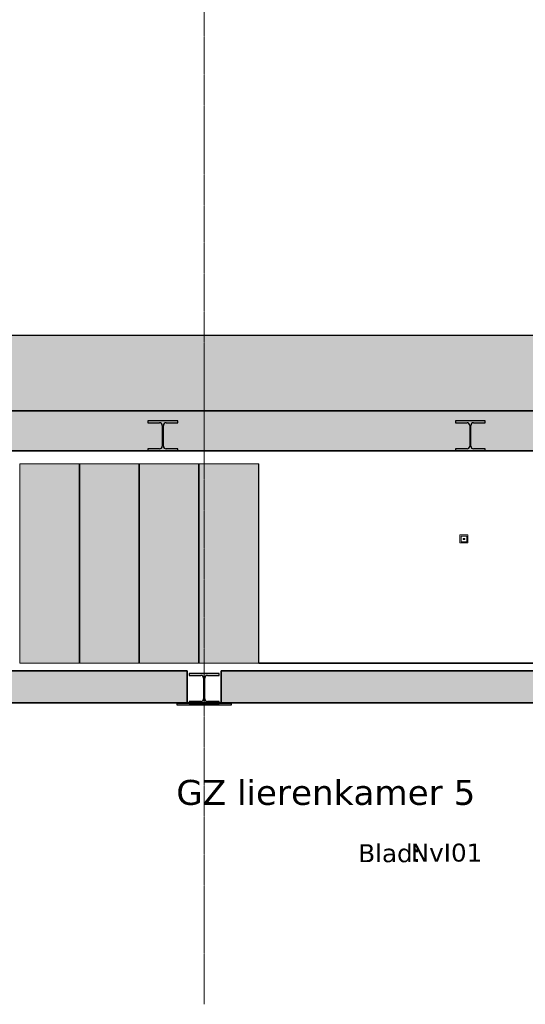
# Model space of a CAD drawing. Header units: millimetres. Extents: x 61846 to 198573, y 13020 to 52988.
# Tile 127 of 150: x 166026 to 171103, y 13020 to 22900. Entities that reach past the tile are written whole.
import ezdxf

# ---------------------------------------------------------------- set-up
doc = ezdxf.new("R2010")
doc.units = ezdxf.units.MM
doc.linetypes.add('Grid Line', pattern=[22.225, 12.7, -3.175, 3.175, -3.175])
for name, color, linetype, lineweight in [('A-FLOR', 192, 'Continuous', 50), ('A-GENM', 13, 'Continuous', 18), ('E-ELEC-EQPM', 71, 'Continuous', 25), ('G-ANNO-SYMB', 111, 'Continuous', 18), ('I-WALL', 2, 'Continuous', 25), ('S-BEAM', 12, 'Continuous', 35), ('S-GRID', 1, 'Continuous', 18)]:
    doc.layers.add(name, color=color, linetype=linetype, lineweight=lineweight)
doc.styles.add('Verdana', font='verdana.ttf', dxfattribs={"height": 250})
doc.styles.add('Verdana_1', font='verdana.ttf', dxfattribs={"height": 180})

# ---------------------------------------------------------------- blocks, each defined once
blk = doc.blocks.new('NLRS_64_DD_UN_raam 1-voudig_gen_ISR_NLRS_64_DD_UN_data_1v hor_inbouw_DNL_TadP_6991104 - NLRS_64_DD_UN_raam 1-voudig_gen_ISR_NLRS_64_DD_UN_data_1v hor_inbouw_DNL_TadP_6991104-598948-GZ lierenkamer 2')
at = {"layer": 'A-GENM', "color": 7, "lineweight": 9}
for p, q in [((81488.9, 17730), (81488.9, 17650)), ((81568.9, 17730), (81488.9, 17730)), ((81501.4, 17662.5), (81501.4, 17717.5)), ((81501.4, 17717.5), (81556.4, 17717.5)), ((81556.4, 17717.5), (81501.4, 17717.5)), ((81501.4, 17717.5), (81501.4, 17662.5)), ((81521.4, 17695), (81536.4, 17695)), ((81521.4, 17685), (81521.4, 17695)), ((81536.4, 17685), (81521.4, 17685)), ((81536.4, 17695), (81536.4, 17685)), ((81556.4, 17717.5), (81556.4, 17662.5)), ((81556.4, 17662.5), (81556.4, 17717.5)), ((81568.9, 17650), (81568.9, 17730)), ((81488.9, 17650), (81568.9, 17650)), ((81556.4, 17662.5), (81501.4, 17662.5)), ((81501.4, 17662.5), (81556.4, 17662.5))]:
    blk.add_line(p, q, dxfattribs=at)
blk = doc.blocks.new('TadP_A_INS_INSTALLATIES_rvt-4-GZ lierenkamer 2')
at = {"layer": 'A-GENM', "lineweight": 9}
blk.add_blockref('NLRS_64_DD_UN_raam 1-voudig_gen_ISR_NLRS_64_DD_UN_data_1v hor_inbouw_DNL_TadP_6991104 - NLRS_64_DD_UN_raam 1-voudig_gen_ISR_NLRS_64_DD_UN_data_1v hor_inbouw_DNL_TadP_6991104-598948-GZ lierenkamer 2', (0, 0), dxfattribs=at)
blk = doc.blocks.new('Floor_28_PBT_FL_druklaag_d_80 __400__C30_37_2397569 - Floor_28_PBT_FL_druklaag_d_80 __400__C30_37_2397569-312101-GZ lierenkamer 2')
at = {"layer": 'A-FLOR', "color": 90, "lineweight": 35}
for p, q in [((86305.2, 16445), (79467.9, 16445)), ((86555.2, 16445), (79467.9, 16445)), ((79467.9, 16445), (86305.2, 16445)), ((71851.4, 16365), (78750, 16365)), ((78750, 16365), (78750, 16045)), ((79090, 16365), (86255, 16365)), ((79090, 16045), (79090, 16365)), ((78750, 16045), (79090, 16045)), ((78750, 16045), (78770, 16045)), ((78770, 16045), (78750, 16045)), ((79070, 16045), (79090, 16045)), ((79090, 16045), (79070, 16045))]:
    blk.add_line(p, q, dxfattribs=at)
blk = doc.blocks.new('Floor_28_PBT_FL_druklaag_d_80 __400__C30_37_2397569 - Floor_28_PBT_FL_druklaag_d_80 __400__C30_37_2397569-312105-GZ lierenkamer 2')
blk.add_blockref('Floor_28_PBT_FL_druklaag_d_80 __400__C30_37_2397569 - Floor_28_PBT_FL_druklaag_d_80 __400__C30_37_2397569-312101-GZ lierenkamer 2', (0, 0))
blk = doc.blocks.new('28_PBT_SF_staal_H-profiel_S355_HE300B 2379392 - 28_PBT_SF_staal_H-profiel_S355_HE300B 2379392-348550-GZ lierenkamer 2')
at = {"layer": 'S-BEAM', "lineweight": 25}
blk.add_hatch(color=5, dxfattribs=at).paths.add_polyline_path([(81442.5, 18575), (81742.5, 18575), (81742.5, 18594), (81625, 18594), (81611.5, 18597.6), (81601.6, 18607.5), (81598, 18621), (81598, 18829), (81601.6, 18842.5), (81611.5, 18852.4), (81625, 18856), (81742.5, 18856), (81742.5, 18875), (81442.5, 18875), (81442.5, 18856), (81560, 18856), (81573.5, 18852.4), (81583.4, 18842.5), (81587, 18829), (81587, 18621), (81583.4, 18607.5), (81573.5, 18597.6), (81560, 18594), (81442.5, 18594)])
at = {"layer": 'S-BEAM', "color": 250, "lineweight": 25}
for p, q in [((81742.5, 18875), (81442.5, 18875)), ((81442.5, 18875), (81442.5, 18856)), ((81742.5, 18856), (81742.5, 18875)), ((81442.5, 18856), (81560, 18856)), ((81587, 18829), (81587, 18621)), ((81598, 18621), (81598, 18829)), ((81625, 18856), (81742.5, 18856)), ((81560, 18594), (81442.5, 18594)), ((81442.5, 18594), (81442.5, 18575)), ((81442.5, 18575), (81742.5, 18575)), ((81742.5, 18594), (81625, 18594)), ((81742.5, 18575), (81742.5, 18594))]:
    blk.add_line(p, q, dxfattribs=at)
for centre, start, end in [((81560, 18829), 0, 90), ((81625, 18829), 90, 180), ((81560, 18621), 270, 0), ((81625, 18621), 180, 270)]:
    blk.add_arc(centre, 27, start, end, dxfattribs=at)
blk = doc.blocks.new('28_PBT_SF_betonbalk_C30_37_770x1155 - 28_PBT_SF_betonbalk_C30_37_770x1155-347668-GZ lierenkamer 2')
at = {"layer": 'S-BEAM', "lineweight": 25}
blk.add_hatch(color=5, dxfattribs=at).paths.add_polyline_path([(85881.7, 18975), (86555.2, 18975), (86555.2, 19730), (71307, 19730), (71307, 18975), (83103.4, 18975)])
at = {"layer": 'S-BEAM', "color": 250, "lineweight": 25}
for p, q in [((86555.2, 19730), (71307, 19730)), ((71307, 18975), (86555.2, 18975))]:
    blk.add_line(p, q, dxfattribs=at)
blk = doc.blocks.new('28_PBT_SF_staal_H-profiel_S355_HE300B 583607 - 28_PBT_SF_staal_H-profiel_S355_HE300B 583607-326228-GZ lierenkamer 2')
at = {"layer": 'S-BEAM', "lineweight": 25}
blk.add_hatch(color=5, dxfattribs=at).paths.add_polyline_path([(78355.5, 18575), (78655.5, 18575), (78655.5, 18594), (78538, 18594), (78524.5, 18597.6), (78514.6, 18607.5), (78511, 18621), (78511, 18829), (78514.6, 18842.5), (78524.5, 18852.4), (78538, 18856), (78655.5, 18856), (78655.5, 18875), (78355.5, 18875), (78355.5, 18856), (78473, 18856), (78486.5, 18852.4), (78496.4, 18842.5), (78500, 18829), (78500, 18621), (78496.4, 18607.5), (78486.5, 18597.6), (78473, 18594), (78355.5, 18594)])
at = {"layer": 'S-BEAM', "color": 250, "lineweight": 25}
for p, q in [((78655.5, 18875), (78355.5, 18875)), ((78355.5, 18875), (78355.5, 18856)), ((78655.5, 18856), (78655.5, 18875)), ((78355.5, 18856), (78473, 18856)), ((78500, 18829), (78500, 18621)), ((78511, 18621), (78511, 18829)), ((78538, 18856), (78655.5, 18856)), ((78473, 18594), (78355.5, 18594)), ((78355.5, 18594), (78355.5, 18575)), ((78355.5, 18575), (78655.5, 18575)), ((78655.5, 18594), (78538, 18594)), ((78655.5, 18575), (78655.5, 18594))]:
    blk.add_line(p, q, dxfattribs=at)
for centre, start, end in [((78473, 18829), 0, 90), ((78538, 18829), 90, 180), ((78473, 18621), 270, 0), ((78538, 18621), 180, 270)]:
    blk.add_arc(centre, 27, start, end, dxfattribs=at)
blk = doc.blocks.new('28_PBT_SF_staal_H-profiel_met_onderplaat _void__S355_HE300B _ onderplaat d_15 - 28_PBT_SF_staal_H-profiel_met_onderplaat _void__S355_HE300B _ onderplaat d_15-326152-GZ lierenkamer 2')
at = {"layer": 'S-BEAM', "lineweight": 25}
for points in [[(78770, 16040), (79070, 16040), (79070, 16059), (78952.5, 16059), (78939, 16062.6), (78929.1, 16072.5), (78925.5, 16086), (78925.5, 16294), (78929.1, 16307.5), (78939, 16317.4), (78952.5, 16321), (79070, 16321), (79070, 16340), (78770, 16340), (78770, 16321), (78887.5, 16321), (78901, 16317.4), (78910.9, 16307.5), (78914.5, 16294), (78914.5, 16086), (78910.9, 16072.5), (78901, 16062.6), (78887.5, 16059), (78770, 16059)], [(79195, 16025), (79195, 16040), (78645, 16040), (78645, 16025)]]:
    blk.add_hatch(color=5, dxfattribs=at).paths.add_polyline_path(points)
at = {"layer": 'S-BEAM', "color": 250, "lineweight": 25}
for p, q in [((78770, 16340), (78770, 16321)), ((79070, 16340), (78770, 16340)), ((78770, 16321), (78887.5, 16321)), ((78952.5, 16321), (79070, 16321)), ((79070, 16321), (79070, 16340)), ((78914.5, 16294), (78914.5, 16086)), ((78925.5, 16086), (78925.5, 16294)), ((79195, 16040), (78645, 16040)), ((78645, 16040), (78645, 16025)), ((78645, 16025), (79195, 16025)), ((78887.5, 16059), (78770, 16059)), ((78770, 16059), (78770, 16040)), ((78770, 16040), (79070, 16040)), ((79070, 16059), (78952.5, 16059)), ((79070, 16040), (79070, 16059)), ((79195, 16025), (79195, 16040))]:
    blk.add_line(p, q, dxfattribs=at)
for centre, start, end in [((78887.5, 16294), 0, 90), ((78952.5, 16294), 90, 180), ((78887.5, 16086), 270, 0), ((78952.5, 16086), 180, 270)]:
    blk.add_arc(centre, 27, start, end, dxfattribs=at)
blk = doc.blocks.new('TadP_A_CON_CONSTRUCTIE_rvt-4-GZ lierenkamer 2')
at = {"layer": 'A-FLOR'}
blk.add_hatch(color=135, dxfattribs=at).paths.add_polyline_path([(85881.7, 18575), (86555.2, 18575), (86555.2, 18975), (71107.1, 18975), (71107.1, 18575), (83103.4, 18575)])
h = blk.add_hatch(color=135, dxfattribs=at)
h.paths.add_polyline_path([(78750, 16045), (78750, 16365), (71851.4, 16365), (71851.4, 16045), (77546.7, 16045)])
h.paths.add_polyline_path([(86255, 16045), (86255, 16365), (79090, 16365), (79090, 16045), (85881.7, 16045)])
at = {"layer": 'A-FLOR', "color": 90, "lineweight": 35}
for p, q in [((86555.2, 18975), (71107.1, 18975)), ((71107.1, 18575), (86555.2, 18575)), ((78750, 16365), (71851.4, 16365)), ((78750, 16045), (78750, 16365)), ((86255, 16365), (79090, 16365)), ((79090, 16365), (79090, 16045)), ((71851.4, 16045), (78750, 16045)), ((79090, 16045), (86255, 16045))]:
    blk.add_line(p, q, dxfattribs=at)
at = {"layer": 'I-WALL', "color": 10, "lineweight": 18}
for p, q in [((71207, 19730), (86305, 19730)), ((86305.2, 16445), (79467.9, 16445)), ((79467.9, 16445), (86305.2, 16445))]:
    blk.add_line(p, q, dxfattribs=at)
at = {"layer": 'A-FLOR', "color": 10, "lineweight": 18}
blk.add_blockref('Floor_28_PBT_FL_druklaag_d_80 __400__C30_37_2397569 - Floor_28_PBT_FL_druklaag_d_80 __400__C30_37_2397569-312105-GZ lierenkamer 2', (0, 0), dxfattribs=at)
at = {"layer": 'S-BEAM', "color": 10, "lineweight": 18}
for name in ['28_PBT_SF_betonbalk_C30_37_770x1155 - 28_PBT_SF_betonbalk_C30_37_770x1155-347668-GZ lierenkamer 2', '28_PBT_SF_staal_H-profiel_S355_HE300B 583607 - 28_PBT_SF_staal_H-profiel_S355_HE300B 583607-326228-GZ lierenkamer 2', '28_PBT_SF_staal_H-profiel_S355_HE300B 2379392 - 28_PBT_SF_staal_H-profiel_S355_HE300B 2379392-348550-GZ lierenkamer 2', '28_PBT_SF_staal_H-profiel_met_onderplaat _void__S355_HE300B _ onderplaat d_15 - 28_PBT_SF_staal_H-profiel_met_onderplaat _void__S355_HE300B _ onderplaat d_15-326152-GZ lierenkamer 2']:
    blk.add_blockref(name, (0, 0), dxfattribs=at)
blk = doc.blocks.new('E-kast - 1200x600x2000-5258699-GZ lierenkamer 2')
at = {"layer": 'E-ELEC-EQPM'}
h = blk.add_hatch(color=256, dxfattribs=at)
h.paths.add_polyline_path([(74667.9, 16445), (74670.9, 16445), (74670.9, 18445), (74667.9, 18445), (74667.9, 16982.3)])
h.paths.add_polyline_path([(75270.9, 16445), (75270.9, 18445), (75264.9, 18445), (75264.9, 16445)])
h.paths.add_polyline_path([(75864.9, 16445), (75867.9, 16445), (75867.9, 18445), (75864.9, 18445), (75864.9, 18385.3)])
for points in [[(75264.9, 16445), (75264.9, 18445), (74670.9, 18445), (74670.9, 16445), (74768.3, 16445)], [(75270.9, 16445), (75864.9, 16445), (75864.9, 18445), (75270.9, 18445), (75270.9, 18385.3)]]:
    blk.add_hatch(color=256, dxfattribs=at).paths.add_polyline_path(points)
at = {"layer": 'E-ELEC-EQPM', "lineweight": 18}
for p, q in [((74667.9, 18445), (74670.9, 18445)), ((74667.9, 16445), (74667.9, 18445)), ((74670.9, 18445), (75264.9, 18445)), ((74670.9, 16445), (74670.9, 18445)), ((75264.9, 18445), (75264.9, 16445)), ((75264.9, 18445), (75270.9, 18445)), ((75270.9, 18445), (75864.9, 18445)), ((75270.9, 16445), (75270.9, 18445)), ((75864.9, 18445), (75864.9, 16445)), ((75864.9, 18445), (75867.9, 18445)), ((75867.9, 16445), (75867.9, 18445)), ((74670.9, 16445), (74667.9, 16445)), ((75264.9, 16445), (74670.9, 16445)), ((75270.9, 16445), (75264.9, 16445)), ((75864.9, 16445), (75270.9, 16445)), ((75867.9, 16445), (75864.9, 16445))]:
    blk.add_line(p, q, dxfattribs=at)

msp = doc.modelspace()

# ---------------------------------------------------------------- linework, layer by layer
at = {"layer": 'S-GRID', "linetype": 'Grid Line'}
msp.add_line((167878.3, 13020.4), (167878.3, 29225.3), dxfattribs=at)

# ---------------------------------------------------------------- block references
at = {"color": 210, "lineweight": 5}
for name in ['TadP_A_CON_CONSTRUCTIE_rvt-4-GZ lierenkamer 2', 'TadP_A_INS_INSTALLATIES_rvt-4-GZ lierenkamer 2']:
    msp.add_blockref(name, (88958.3, 0), dxfattribs=at)
at = {"layer": 'E-ELEC-EQPM'}
for p in [(91358.3, 0), (92558.3, 0)]:
    msp.add_blockref('E-kast - 1200x600x2000-5258699-GZ lierenkamer 2', p, dxfattribs=at)

# ---------------------------------------------------------------- texts
at = {"layer": 'G-ANNO-SYMB', "attachment_point": 1}
for s, insert, char_height, width, style in [('GZ lierenkamer 5', (167598.4, 15271.7), 250, 3767.931, 'Verdana'), ('Blad:', (169426.3, 14626.6), 180, 777.637, 'Verdana_1'), ('NvI01', (169953.4, 14632.8), 180, 913.924, 'Verdana_1')]:
    msp.add_mtext(s, dxfattribs=dict(at, insert=insert, char_height=char_height, width=width, style=style))

doc.saveas('drawing.dxf')
